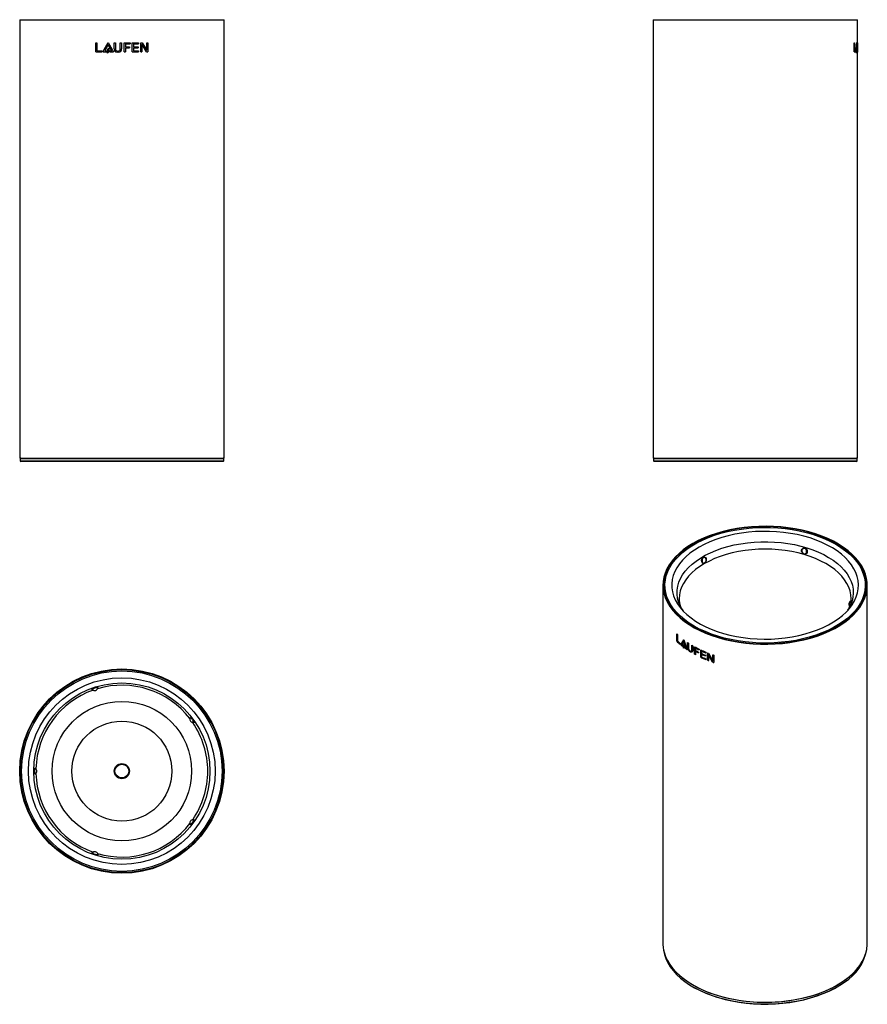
# Model space of a CAD drawing. Header units: millimetres. Extents: x 75 to 333, y 21 to 319.
import ezdxf

# ---------------------------------------------------------------- set-up
doc = ezdxf.new("R2010")
doc.units = ezdxf.units.MM

msp = doc.modelspace()

# ---------------------------------------------------------------- linework, layer by layer
at = {"color": 7, "linetype": 'Continuous', "lineweight": 25}
for p, q in [((75.35, 319.48), (75.35, 186.48)), ((75.35, 319.48), (137.35, 319.48)), ((137.35, 186.48), (137.35, 319.48)), ((267.6, 319.48), (267.6, 186.48)), ((267.6, 319.48), (298.6, 319.48)), ((298.6, 319.48), (329.4, 319.48)), ((298.6, 319.48), (329.6, 319.48)), ((329.6, 186.48), (329.6, 319.48)), ((98.44, 312.48), (98.8, 312.48)), ((98.44, 309.7), (98.44, 312.48)), ((98.47, 309.7), (98.47, 312.48)), ((98.8, 312.48), (98.8, 310.01)), ((100.6, 309.7), (102.22, 312.55)), ((100.62, 309.7), (102.24, 312.55)), ((102.22, 311.92), (101.15, 310.01)), ((102.05, 310.48), (102.39, 310.82)), ((102.07, 310.48), (102.41, 310.82)), ((102.22, 312.55), (103.86, 309.7)), ((103.3, 310.01), (102.22, 311.92)), ((102.24, 311.92), (102.22, 311.92)), ((103.31, 310.01), (102.24, 311.92)), ((102.39, 310.82), (102.39, 309.69)), ((104.02, 312.48), (104.39, 312.48)), ((104.02, 310.59), (104.02, 312.48)), ((104.02, 310.59), (104.02, 312.48)), ((104.39, 312.48), (104.39, 310.62)), ((105.89, 312.48), (106.26, 312.48)), ((105.89, 310.62), (105.89, 312.48)), ((105.89, 310.62), (105.89, 312.48)), ((106.26, 312.48), (106.26, 310.59)), ((107.08, 312.48), (108.89, 312.48)), ((107.08, 309.7), (107.08, 312.48)), ((107.44, 312.17), (107.44, 311.28)), ((107.44, 312.17), (108.89, 312.17)), ((107.44, 312.17), (107.44, 311.28)), ((107.44, 312.17), (107.44, 312.17)), ((107.44, 311.28), (108.72, 311.28)), ((107.44, 311.28), (107.44, 311.28)), ((107.44, 310.97), (107.44, 309.7)), ((107.44, 310.97), (108.72, 310.97)), ((107.44, 310.97), (107.44, 309.7)), ((107.44, 310.97), (107.44, 310.97)), ((108.71, 311.28), (108.71, 310.97)), ((108.72, 311.28), (108.72, 310.97)), ((108.88, 312.48), (108.88, 312.17)), ((108.89, 312.48), (108.89, 312.17)), ((109.53, 312.48), (111.44, 312.48)), ((109.53, 309.7), (109.53, 312.48)), ((109.89, 312.17), (109.89, 311.28)), ((109.9, 312.17), (109.89, 312.17)), ((109.9, 311.28), (109.89, 311.28)), ((109.89, 310.97), (109.89, 310.01)), ((109.9, 310.97), (109.89, 310.97)), ((109.9, 312.17), (109.9, 311.28)), ((109.9, 312.17), (111.44, 312.17)), ((109.9, 311.28), (111.33, 311.28)), ((109.9, 310.97), (109.9, 310.01)), ((109.9, 310.97), (111.33, 310.97)), ((111.31, 311.28), (111.31, 310.97)), ((111.33, 311.28), (111.33, 310.97)), ((111.42, 312.48), (111.42, 312.17)), ((111.44, 312.48), (111.44, 312.17)), ((112.1, 312.48), (112.49, 312.48)), ((112.1, 309.7), (112.1, 312.48)), ((112.43, 311.91), (112.43, 309.7)), ((112.45, 311.91), (112.43, 311.91)), ((112.45, 311.91), (112.45, 309.7)), ((112.45, 311.91), (112.47, 311.91)), ((112.47, 312.48), (113.88, 310.25)), ((113.87, 309.7), (112.47, 311.91)), ((112.49, 312.48), (113.9, 310.25)), ((113.92, 312.48), (114.26, 312.48)), ((113.92, 310.25), (113.92, 312.48)), ((114.24, 312.48), (114.24, 309.7)), ((114.26, 312.48), (114.26, 309.7)), ((328.57, 312.48), (328.66, 312.48)), ((328.57, 309.7), (328.57, 312.48)), ((328.66, 312.48), (328.66, 310.01)), ((329.06, 309.7), (329.32, 312.55)), ((329.32, 311.92), (329.16, 310.01)), ((329.22, 311.92), (329.32, 311.92)), ((329.3, 310.48), (329.34, 310.82)), ((329.32, 312.55), (329.5, 309.7)), ((329.45, 310.01), (329.32, 311.92)), ((329.34, 310.82), (329.34, 309.69)), ((329.51, 312.48), (329.54, 312.48)), ((329.51, 310.59), (329.51, 312.48)), ((329.54, 312.48), (329.54, 310.62)), ((329.6, 312.48), (329.6, 310.59)), ((329.6, 312.48), (329.6, 312.48)), ((329.6, 310.62), (329.6, 312.48)), ((98.44, 309.7), (100.24, 309.7)), ((98.8, 310.01), (100.24, 310.01)), ((100.24, 310.01), (100.24, 309.7)), ((100.6, 309.7), (101.78, 309.7)), ((101.15, 310.01), (101.78, 310.01)), ((101.78, 310.01), (101.78, 309.7)), ((102.04, 309.34), (102.05, 310.48)), ((102.39, 309.69), (102.04, 309.34)), ((102.05, 310.48), (102.07, 310.48)), ((102.06, 309.34), (102.07, 310.48)), ((102.67, 310.01), (103.3, 310.01)), ((102.67, 309.7), (102.67, 310.01)), ((102.67, 309.7), (103.86, 309.7)), ((102.68, 309.7), (102.68, 310.01)), ((103.31, 310.01), (103.3, 310.01)), ((104.02, 310.59), (104.02, 310.59)), ((105.37, 309.65), (104.9, 309.65)), ((105.06, 309.95), (105.22, 309.95)), ((105.22, 309.95), (105.23, 309.95)), ((105.37, 309.65), (105.38, 309.65)), ((105.7, 310.15), (105.7, 310.15)), ((105.89, 310.62), (105.89, 310.62)), ((107.08, 309.7), (107.44, 309.7)), ((109.53, 309.7), (111.44, 309.7)), ((109.9, 310.01), (109.89, 310.01)), ((109.9, 310.01), (111.44, 310.01)), ((111.42, 310.01), (111.42, 309.7)), ((111.44, 310.01), (111.44, 309.7)), ((112.1, 309.7), (112.45, 309.7)), ((113.87, 309.7), (114.26, 309.7)), ((113.9, 310.25), (113.88, 310.25)), ((113.9, 310.25), (113.92, 310.25)), ((328.66, 310.01), (328.57, 310.01)), ((328.57, 309.7), (328.99, 309.7)), ((328.66, 310.01), (328.99, 310.01)), ((328.89, 310.01), (328.89, 309.7)), ((328.99, 310.01), (328.99, 309.7)), ((329.06, 310.01), (329.16, 310.01)), ((329.06, 309.7), (329.26, 309.7)), ((329.16, 310.01), (329.26, 310.01)), ((329.16, 310.01), (329.16, 309.7)), ((329.26, 310.01), (329.26, 309.7)), ((329.3, 309.34), (329.3, 310.48)), ((329.34, 309.69), (329.3, 309.34)), ((329.38, 310.01), (329.45, 310.01)), ((329.38, 309.7), (329.38, 310.01)), ((329.38, 310.01), (329.4, 309.7)), ((329.38, 309.7), (329.5, 309.7)), ((329.57, 309.95), (329.58, 309.95)), ((75.35, 186.48), (137.35, 186.48)), ((75.45, 186.28), (75.45, 185.68)), ((137.05, 185.48), (75.65, 185.48)), ((137.25, 185.68), (137.25, 186.28)), ((267.6, 186.48), (298.6, 186.48)), ((267.7, 186.28), (267.7, 185.68)), ((329.3, 185.48), (267.9, 185.48)), ((298.6, 186.48), (329.6, 186.48)), ((329.5, 185.68), (329.5, 186.28)), ((270.54, 147.91), (270.54, 39.31)), ((332.54, 39.31), (332.54, 147.91)), ((327.59, 143.35), (327.57, 143.14)), ((274.75, 130.92), (274.75, 133.18)), ((274.84, 130.95), (274.84, 133.1)), ((274.94, 133), (274.94, 130.99)), ((274.75, 130.92), (274.84, 130.95)), ((275.73, 130.27), (275.73, 130.01)), ((275.93, 129.84), (276.9, 131.39)), ((276.02, 129.87), (275.93, 129.84)), ((276.02, 129.87), (276.98, 131.43)), ((276.9, 130.88), (276.25, 129.83)), ((276.63, 129.53), (276.63, 129.27)), ((276.79, 129.78), (277, 129.9)), ((276.79, 129.78), (276.87, 129.82)), ((276.79, 128.86), (276.79, 129.78)), ((277, 128.98), (276.79, 128.86)), ((276.87, 129.82), (277, 129.89)), ((276.87, 128.9), (276.87, 129.82)), ((276.9, 131.39), (277.93, 128.33)), ((276.98, 130.91), (276.9, 130.88)), ((277.57, 128.83), (276.9, 130.88)), ((277.65, 128.87), (276.98, 130.91)), ((277, 129.9), (277, 128.98)), ((277.17, 128.86), (277.17, 129.12)), ((277.25, 128.9), (277.17, 128.86)), ((277.25, 128.9), (277.25, 129.06)), ((277.65, 128.87), (277.57, 128.83)), ((278.03, 128.98), (278.03, 130.53)), ((278.03, 128.98), (278.11, 129.02)), ((278.11, 129.02), (278.11, 130.47)), ((278.28, 130.36), (278.28, 128.85)), ((279.3, 128.21), (279.3, 129.73)), ((279.37, 128.25), (279.37, 129.68)), ((279.56, 129.57), (279.56, 128.03)), ((280.14, 126.98), (280.14, 129.24)), ((280.21, 127.02), (280.21, 129.21)), ((280.41, 128.85), (280.48, 128.89)), ((280.41, 128.85), (280.41, 128.12)), ((281.49, 128.54), (281.49, 128.29)), ((278.62, 127.83), (278.7, 127.87)), ((278.94, 127.63), (278.62, 127.83)), ((279.01, 127.67), (278.7, 127.87)), ((278.94, 127.63), (279.01, 127.67)), ((279.16, 127.91), (279.23, 127.95)), ((279.3, 128.21), (279.37, 128.25)), ((280.14, 126.98), (280.21, 127.02)), ((280.41, 127.87), (280.48, 127.91)), ((280.41, 127.87), (280.41, 126.83)), ((281.36, 127.63), (281.36, 127.38)), ((281.99, 126.04), (281.99, 128.31)), ((281.99, 126.04), (282.05, 126.08)), ((282.05, 126.08), (282.05, 128.28)), ((282.27, 127.92), (282.34, 127.97)), ((282.27, 127.92), (282.27, 127.19)), ((282.27, 126.94), (282.34, 126.99)), ((282.27, 126.94), (282.27, 126.16)), ((283.43, 126.69), (283.43, 126.44)), ((283.51, 127.63), (283.51, 127.38)), ((283.51, 125.62), (283.51, 125.36)), ((284.07, 125.14), (284.07, 127.41)), ((284.13, 125.19), (284.13, 127.39)), ((284.36, 126.83), (284.42, 126.88)), ((284.36, 126.83), (284.36, 125.03)), ((284.38, 126.82), (284.44, 126.87)), ((285.6, 124.58), (284.38, 126.82)), ((284.39, 127.28), (285.62, 125.01)), ((284.42, 126.88), (284.44, 126.87)), ((285.65, 124.63), (284.44, 126.87)), ((285.64, 125.01), (285.64, 126.83)), ((285.69, 125.06), (285.69, 126.81)), ((285.94, 126.73), (285.94, 124.46)), ((284.07, 125.14), (284.13, 125.19)), ((285.6, 124.58), (285.65, 124.63)), ((285.64, 125.01), (285.69, 125.06)), ((80.21, 90.72), (80.23, 90.73)), ((127.95, 76.78), (127.93, 76.79)), ((127.95, 76.8), (128.04, 76.86))]:
    msp.add_line(p, q, dxfattribs=at)
at = {"color": 8, "linetype": 'Continuous', "lineweight": 25}
for p, q in [((75.64, 186.28), (75.45, 186.28)), ((75.45, 185.68), (137.25, 185.68)), ((137.25, 186.28), (75.64, 186.28)), ((301.99, 186.28), (267.7, 186.28)), ((267.7, 185.68), (329.5, 185.68)), ((329.5, 186.28), (301.99, 186.28))]:
    msp.add_line(p, q, dxfattribs=at)
at = {"color": 7, "linetype": 'Continuous', "lineweight": 25, "flags": 128}
for points in [[(104.39, 310.62), (104.44, 310.37), (104.58, 310.15)], [(104.58, 310.15), (104.8, 310), (105.06, 309.95)], [(105.22, 309.95), (105.48, 310), (105.7, 310.15)], [(105.23, 309.95), (105.48, 310), (105.7, 310.15)], [(105.7, 310.15), (105.84, 310.37), (105.89, 310.62)], [(105.7, 310.15), (105.84, 310.37), (105.89, 310.62)], [(329.54, 310.62), (329.54, 310.37), (329.55, 310.15)], [(329.55, 310.15), (329.56, 310), (329.57, 309.95)], [(329.58, 309.95), (329.59, 310), (329.59, 310.15)], [(329.59, 310.15), (329.59, 310.37), (329.6, 310.62)], [(279.62, 160.56), (278.1, 159.61), (276.7, 158.61), (275.42, 157.54), (274.29, 156.43), (273.29, 155.27), (272.44, 154.08), (271.75, 152.85), (271.21, 151.6), (270.83, 150.32), (270.6, 149.04), (270.54, 147.74), (270.64, 146.45), (270.91, 145.17), (271.33, 143.9), (271.91, 142.65), (272.64, 141.43), (273.53, 140.25), (274.56, 139.1), (275.73, 138), (277.03, 136.95), (278.47, 135.96), (280.02, 135.03), (281.69, 134.16), (283.46, 133.37), (285.32, 132.66), (287.27, 132.02), (289.29, 131.47), (291.38, 131), (293.52, 130.62), (295.7, 130.33), (297.91, 130.13), (300.14, 130.03), (302.38, 130.02), (304.62, 130.1), (306.83, 130.27), (309.02, 130.54), (311.18, 130.9), (313.28, 131.34), (315.32, 131.87), (317.28, 132.49), (319.17, 133.19), (320.96, 133.96), (322.66, 134.8), (324.24, 135.72), (325.7, 136.69), (327.04, 137.73), (328.25, 138.82), (329.31, 139.95), (330.24, 141.13), (331.01, 142.35), (331.63, 143.59), (332.09, 144.85), (332.39, 146.13), (332.53, 147.42), (332.51, 148.71), (332.33, 150), (331.99, 151.28), (331.49, 152.54), (330.83, 153.77), (330.02, 154.98), (329.06, 156.15), (327.96, 157.27), (326.72, 158.35), (325.35, 159.37), (323.85, 160.33), (322.24, 161.23), (320.52, 162.05), (318.71, 162.81), (316.8, 163.48), (314.81, 164.08), (312.76, 164.59), (310.64, 165.01), (308.48, 165.35), (306.28, 165.59), (304.06, 165.74), (301.82, 165.8), (299.58, 165.77), (297.36, 165.64), (295.15, 165.42), (292.98, 165.11), (290.85, 164.7), (288.78, 164.22), (286.77, 163.64), (284.85, 162.98), (283.01, 162.25), (281.26, 161.44), (279.62, 160.56)], [(279.76, 160.48), (278.25, 159.54), (276.86, 158.54), (275.59, 157.48), (274.46, 156.38), (273.47, 155.23), (272.63, 154.04), (271.94, 152.82), (271.4, 151.57), (271.02, 150.31), (270.8, 149.03), (270.74, 147.75), (270.84, 146.46), (271.1, 145.19), (271.52, 143.93), (272.1, 142.69), (272.83, 141.47), (273.71, 140.3), (274.73, 139.16), (275.89, 138.06), (277.19, 137.02), (278.62, 136.03), (280.16, 135.11), (281.82, 134.25), (283.57, 133.47), (285.43, 132.75), (287.36, 132.12), (289.37, 131.57), (291.44, 131.11), (293.57, 130.73), (295.74, 130.44), (297.94, 130.25), (300.15, 130.14), (302.38, 130.13), (304.6, 130.21), (306.8, 130.39), (308.98, 130.65), (311.11, 131.01), (313.2, 131.45), (315.23, 131.98), (317.18, 132.59), (319.06, 133.28), (320.84, 134.05), (322.52, 134.89), (324.09, 135.8), (325.55, 136.77), (326.88, 137.8), (328.08, 138.88), (329.14, 140.01), (330.05, 141.18), (330.82, 142.38), (331.43, 143.62), (331.89, 144.87), (332.19, 146.14), (332.33, 147.42), (332.31, 148.71), (332.13, 149.99), (331.79, 151.26), (331.29, 152.51), (330.64, 153.74), (329.84, 154.93), (328.88, 156.09), (327.79, 157.21), (326.56, 158.28), (325.2, 159.29), (323.71, 160.25), (322.11, 161.14), (320.4, 161.96), (318.6, 162.71), (316.7, 163.38), (314.73, 163.98), (312.68, 164.48), (310.58, 164.9), (308.43, 165.24), (306.25, 165.48), (304.04, 165.63), (301.82, 165.69), (299.6, 165.65), (297.38, 165.52), (295.19, 165.3), (293.03, 164.99), (290.92, 164.6), (288.86, 164.11), (286.87, 163.54), (284.95, 162.89), (283.13, 162.16), (281.39, 161.35), (279.76, 160.48)], [(323.04, 160.32), (324.55, 159.38), (325.94, 158.38), (327.2, 157.32), (328.32, 156.21), (329.3, 155.06), (330.13, 153.88), (330.81, 152.65), (331.33, 151.41), (331.7, 150.14), (331.9, 148.87), (331.94, 147.59), (331.82, 146.31), (331.53, 145.03), (331.09, 143.78), (330.49, 142.54), (329.74, 141.34), (328.83, 140.17), (327.78, 139.04), (326.59, 137.96), (325.26, 136.93), (323.81, 135.96), (322.24, 135.05), (320.56, 134.21), (318.78, 133.45), (316.9, 132.76), (314.95, 132.15), (312.92, 131.63), (310.83, 131.19), (308.69, 130.85), (306.52, 130.59), (304.31, 130.43), (302.1, 130.36), (299.88, 130.38), (297.67, 130.5), (295.48, 130.71), (293.32, 131.01), (291.2, 131.4), (289.14, 131.88), (287.15, 132.45), (285.23, 133.09), (283.4, 133.82), (281.67, 134.62), (280.04, 135.5), (278.53, 136.43), (277.14, 137.44), (275.88, 138.49), (274.76, 139.6), (273.78, 140.75), (272.95, 141.94), (272.27, 143.16), (271.75, 144.4), (271.39, 145.67), (271.19, 146.94), (271.15, 148.23), (271.27, 149.51), (271.55, 150.78), (271.99, 152.03), (272.59, 153.27), (273.35, 154.47), (274.26, 155.64), (275.31, 156.77), (276.5, 157.86), (277.82, 158.88), (279.27, 159.85), (280.84, 160.76), (282.52, 161.6), (284.31, 162.36), (286.18, 163.05), (288.14, 163.66), (290.16, 164.18), (292.25, 164.62), (294.39, 164.96), (296.57, 165.22), (298.77, 165.38), (300.99, 165.45), (303.21, 165.43), (305.42, 165.31), (307.61, 165.1), (309.77, 164.8), (311.88, 164.41), (313.94, 163.93), (315.93, 163.37), (317.85, 162.72), (319.68, 161.99), (321.41, 161.19), (323.04, 160.32)], [(281.52, 159.47), (280.06, 158.56), (278.72, 157.59), (277.52, 156.57), (276.46, 155.49), (275.53, 154.38), (274.76, 153.22), (274.14, 152.04), (273.68, 150.83), (273.37, 149.6), (273.23, 148.37), (273.25, 147.13), (273.43, 145.9), (273.78, 144.68), (274.28, 143.48), (274.94, 142.3), (275.75, 141.15), (276.71, 140.05), (277.81, 138.98), (279.05, 137.97), (280.41, 137.02), (281.9, 136.13), (283.5, 135.3), (285.2, 134.55), (287, 133.88), (288.88, 133.28), (290.83, 132.77), (292.84, 132.35), (294.9, 132.01), (297.01, 131.77), (299.13, 131.62), (301.27, 131.56), (303.42, 131.59), (305.55, 131.72), (307.66, 131.94), (309.73, 132.25), (311.76, 132.66), (313.73, 133.15), (315.63, 133.72), (317.44, 134.38), (319.17, 135.11), (320.8, 135.92), (322.31, 136.79), (323.71, 137.73), (324.98, 138.73), (326.11, 139.78), (327.11, 140.87), (327.96, 142.01), (328.65, 143.18), (329.2, 144.38), (329.58, 145.59), (329.8, 146.82), (329.86, 148.06), (329.76, 149.3), (329.5, 150.52), (329.08, 151.74), (328.49, 152.93), (327.76, 154.09), (326.87, 155.22), (325.84, 156.3), (324.67, 157.34), (323.37, 158.32), (321.94, 159.25), (320.4, 160.1), (318.75, 160.89), (317, 161.61), (315.16, 162.24), (313.24, 162.8), (311.26, 163.26), (309.22, 163.64), (307.13, 163.93), (305.02, 164.13), (302.88, 164.24), (300.74, 164.25), (298.6, 164.17), (296.48, 163.99), (294.38, 163.73), (292.33, 163.37), (290.33, 162.92), (288.4, 162.39), (286.54, 161.77), (284.77, 161.08), (283.09, 160.31), (281.52, 159.47)], [(313.9, 157.38), (313.63, 157.33), (313.35, 157.37), (313.1, 157.5), (312.87, 157.69), (312.7, 157.94), (312.6, 158.25), (312.61, 158.57), (312.74, 158.88), (312.95, 159.1), (313.21, 159.22), (313.5, 159.24), (313.77, 159.16), (314, 159), (314.17, 158.76), (314.29, 158.47), (314.33, 158.14), (314.28, 157.82), (314.13, 157.56), (313.9, 157.38)], [(313.78, 157.48), (313.79, 157.49), (313.98, 157.64), (314.1, 157.87), (314.1, 157.87), (314.14, 158.15), (314.11, 158.43), (314.02, 158.68), (313.88, 158.88), (313.69, 159.02), (313.46, 159.09), (313.22, 159.07), (313.01, 158.96), (312.83, 158.76), (312.72, 158.5), (312.71, 158.22), (312.79, 157.96), (312.94, 157.74), (313.12, 157.58), (313.33, 157.47), (313.56, 157.43), (313.78, 157.48)], [(283.52, 155.04), (283.33, 154.78), (283.11, 154.6), (282.9, 154.52), (282.71, 154.52), (282.54, 154.61), (282.4, 154.8), (282.3, 155.08), (282.26, 155.42), (282.3, 155.76), (282.4, 156.05), (282.57, 156.28), (282.78, 156.42), (283.01, 156.47), (283.24, 156.42), (283.45, 156.28), (283.61, 156.04), (283.68, 155.73), (283.66, 155.39), (283.52, 155.04)], [(283.57, 155.88), (283.58, 155.85), (283.6, 155.68)], [(283.33, 154.87), (283.25, 154.78), (283.18, 154.73)], [(327.75, 143.21), (327.76, 143.21), (327.75, 143.21), (327.72, 143.2), (327.71, 143.19)], [(327.73, 143.17), (327.77, 143.25), (327.79, 143.26)], [(278.28, 128.85), (278.31, 128.62), (278.41, 128.38)], [(278.41, 128.38), (278.55, 128.17), (278.72, 128.02)], [(278.84, 127.95), (279.01, 127.88), (279.16, 127.91)], [(279.56, 128.03), (279.51, 127.78), (279.38, 127.61), (279.18, 127.56), (278.94, 127.63)], [(279.43, 127.64), (279.25, 127.6), (279.01, 127.67)], [(279.16, 127.91), (279.26, 128.02), (279.3, 128.21)], [(279.23, 127.95), (279.34, 128.06), (279.37, 128.25)], [(285.62, 125.01), (285.62, 125.01), (285.62, 125.01), (285.63, 125.01), (285.63, 125.01), (285.63, 125.01), (285.63, 125.01), (285.64, 125.01), (285.64, 125.01)], [(99.03, 116.6), (99.03, 116.62), (99.03, 116.62)], [(97.52, 116.13), (97.52, 116.13), (97.54, 116.11)], [(127.94, 106.23), (127.97, 106.23), (127.97, 106.24)], [(80.23, 92.29), (80.21, 92.31), (80.22, 92.29)], [(127.02, 75.53), (127.03, 75.5), (127.03, 75.51)], [(127.95, 76.78), (127.97, 76.79), (127.96, 76.79)], [(97.54, 66.92), (97.52, 66.9), (97.52, 66.9)], [(270.54, 39.31), (270.54, 39.14), (270.64, 37.85), (270.91, 36.57), (271.33, 35.3), (271.91, 34.05), (272.64, 32.83), (273.53, 31.65), (274.56, 30.5), (275.73, 29.4), (277.03, 28.35), (278.47, 27.36), (280.02, 26.43), (281.69, 25.56), (283.46, 24.77), (285.32, 24.06), (287.27, 23.42), (289.29, 22.87), (291.38, 22.4), (293.52, 22.02), (295.7, 21.73), (297.91, 21.53), (300.14, 21.43), (302.38, 21.42), (304.62, 21.5), (306.83, 21.67), (309.02, 21.94), (311.18, 22.3), (313.28, 22.74), (315.32, 23.27), (317.28, 23.89), (319.17, 24.59), (320.96, 25.36), (322.66, 26.2), (324.24, 27.12), (325.7, 28.09), (327.04, 29.13), (328.25, 30.22), (329.31, 31.35), (330.24, 32.53), (331.01, 33.75), (331.63, 34.99), (332.09, 36.25), (332.39, 37.53), (332.53, 38.82), (332.54, 39.31)], [(270.72, 37.4), (270.75, 37.17), (271.01, 35.89), (271.44, 34.63), (272.02, 33.39), (272.76, 32.17), (273.64, 30.99), (274.67, 29.85), (275.84, 28.75), (277.15, 27.7), (278.58, 26.72), (280.13, 25.79), (281.79, 24.93), (283.56, 24.15), (285.42, 23.44), (287.37, 22.8), (289.38, 22.25), (291.46, 21.79), (293.6, 21.41), (295.77, 21.13), (297.98, 20.93), (300.2, 20.83), (302.43, 20.82), (304.66, 20.91), (306.87, 21.08), (309.05, 21.35), (311.2, 21.71), (313.29, 22.15), (315.32, 22.69), (317.28, 23.3), (319.16, 24), (320.94, 24.77), (322.63, 25.61), (324.2, 26.53), (325.66, 27.5)], [(322.78, 25.69), (322.46, 25.52), (320.76, 24.67), (318.96, 23.9), (317.07, 23.2), (315.09, 22.59), (313.05, 22.06), (310.94, 21.62), (308.78, 21.27), (306.58, 21.01), (304.36, 20.84), (302.12, 20.77), (299.88, 20.79), (297.64, 20.91), (295.43, 21.12), (293.25, 21.43), (291.12, 21.82), (289.04, 22.3), (287.02, 22.87), (285.09, 23.53), (283.24, 24.26), (281.49, 25.07), (279.92, 25.91)]]:
    msp.add_lwpolyline(points, dxfattribs=at)
at = {"color": 8, "linetype": 'Continuous', "lineweight": 25, "flags": 128}
for points in [[(276.47, 140.3), (276.33, 140.53), (275.71, 141.67), (275.26, 142.84), (274.95, 144.03), (274.81, 145.22), (274.83, 146.42), (275.02, 147.61), (275.36, 148.79), (275.85, 149.95), (276.51, 151.09), (277.31, 152.19), (278.26, 153.26), (279.35, 154.28), (280.57, 155.24), (281.92, 156.15), (283.38, 157), (284.96, 157.78), (286.63, 158.48), (288.4, 159.11), (290.24, 159.66), (292.15, 160.12), (294.12, 160.5), (296.14, 160.79), (298.18, 160.98), (300.25, 161.09), (302.32, 161.1), (304.39, 161.02), (306.44, 160.84), (308.46, 160.58), (310.44, 160.22), (312.37, 159.78), (314.23, 159.26), (316.02, 158.65), (317.72, 157.96), (319.32, 157.2), (320.81, 156.37), (322.19, 155.48), (323.45, 154.52), (324.57, 153.52), (325.55, 152.46), (326.39, 151.37), (327.08, 150.24), (327.62, 149.08), (328, 147.91), (328.22, 146.72), (328.28, 145.52), (328.18, 144.32), (327.92, 143.14), (327.5, 141.96), (326.92, 140.81), (326.61, 140.3)], [(327.6, 143.35), (327.62, 143.81), (327.54, 144.99), (327.3, 146.16), (326.9, 147.32), (326.34, 148.46), (325.63, 149.57), (324.77, 150.64), (323.77, 151.67), (322.64, 152.65), (321.37, 153.58), (319.98, 154.45), (318.48, 155.25), (316.87, 155.98), (315.17, 156.64), (313.38, 157.22), (311.52, 157.71), (309.6, 158.12), (307.63, 158.44), (305.62, 158.67), (303.59, 158.81), (301.54, 158.86), (299.5, 158.81), (297.46, 158.67), (295.46, 158.44), (293.48, 158.12), (291.56, 157.71), (289.7, 157.22), (287.92, 156.64), (286.22, 155.98), (284.61, 155.25), (283.11, 154.45), (281.72, 153.58), (280.45, 152.65), (279.31, 151.67), (278.31, 150.64), (277.45, 149.57), (276.74, 148.46), (276.19, 147.32), (275.79, 146.16), (275.55, 144.99), (275.47, 143.81), (275.48, 143.35)], [(283.57, 155.88), (283.55, 155.94), (283.42, 156.14), (283.24, 156.27), (283.05, 156.32), (282.86, 156.28), (282.68, 156.16), (282.55, 155.97), (282.47, 155.72), (282.44, 155.43), (282.47, 155.14), (282.55, 154.89), (282.67, 154.73), (282.81, 154.64), (282.97, 154.64), (283.15, 154.71), (283.18, 154.73)], [(327.19, 141.6), (327.18, 141.62), (327.2, 141.75), (327.27, 141.96), (327.37, 142.21), (327.48, 142.46), (327.6, 142.72), (327.66, 142.85), (327.72, 143.02), (327.74, 143.14), (327.72, 143.19), (327.71, 143.19)], [(327.79, 143.26), (327.85, 143.3), (327.87, 143.24), (327.84, 143.09), (327.77, 142.88), (327.7, 142.72), (327.57, 142.42), (327.43, 142.13), (327.32, 141.84), (327.3, 141.78)], [(97.56, 116.12), (97.53, 116.12), (97.38, 116.12), (97.32, 116.2), (97.36, 116.33), (97.5, 116.5), (97.71, 116.65), (97.98, 116.79), (98.27, 116.89), (98.55, 116.93), (98.8, 116.93), (99.01, 116.89), (99.14, 116.81), (99.16, 116.72), (99.05, 116.62), (99.05, 116.61)], [(99.02, 116.6), (99.02, 116.6), (99.02, 116.6), (99.01, 116.68), (98.9, 116.75), (98.73, 116.79), (98.52, 116.79), (98.28, 116.76), (98.04, 116.68), (97.82, 116.56), (97.65, 116.43), (97.54, 116.29), (97.5, 116.17), (97.54, 116.12)], [(127.04, 107.5), (127, 107.57), (127, 107.69), (127.08, 107.74), (127.26, 107.71), (127.49, 107.58), (127.72, 107.38), (127.92, 107.14), (128.07, 106.89), (128.14, 106.72), (128.21, 106.46), (128.21, 106.27), (128.16, 106.16), (128.05, 106.16), (127.95, 106.24)], [(127.94, 106.25), (128, 106.25), (128.04, 106.34), (128.04, 106.51), (127.99, 106.72), (127.94, 106.86), (127.82, 107.07), (127.65, 107.27), (127.45, 107.43), (127.26, 107.53), (127.11, 107.56), (127.03, 107.52), (127.04, 107.5)], [(80.23, 90.75), (80.19, 90.6), (80.1, 90.55), (79.99, 90.61), (79.88, 90.78), (79.79, 91.01), (79.73, 91.31), (79.72, 91.61), (79.76, 91.9), (79.83, 92.15), (79.93, 92.34), (80.04, 92.46), (80.14, 92.47), (80.21, 92.36), (80.23, 92.28)], [(80.23, 92.29), (80.21, 92.3), (80.21, 92.3), (80.13, 92.29), (80.03, 92.2), (79.94, 92.04), (79.88, 91.83), (79.85, 91.6), (79.86, 91.34), (79.91, 91.1), (79.99, 90.9), (80.08, 90.77), (80.18, 90.71), (80.22, 90.74)], [(128.04, 76.86), (128.08, 76.88), (128.17, 76.85), (128.21, 76.72), (128.19, 76.49), (128.1, 76.21), (127.95, 75.93), (127.77, 75.69), (127.57, 75.5), (127.36, 75.37), (127.22, 75.31), (127.06, 75.29), (126.99, 75.35), (127.01, 75.49), (127.04, 75.55)], [(127.03, 75.53), (127.03, 75.52), (127.09, 75.47), (127.23, 75.48), (127.35, 75.53), (127.52, 75.64), (127.69, 75.8), (127.84, 76), (127.96, 76.23), (128.03, 76.46), (128.05, 76.65), (128.01, 76.77), (127.95, 76.78)], [(99.01, 66.43), (99.02, 66.43), (99.14, 66.33), (99.15, 66.24), (99.05, 66.16), (98.83, 66.1), (98.53, 66.1), (98.22, 66.15), (97.94, 66.25), (97.77, 66.34), (97.54, 66.5), (97.39, 66.66), (97.32, 66.8), (97.35, 66.89), (97.49, 66.91), (97.56, 66.9)], [(97.54, 66.91), (97.53, 66.9), (97.5, 66.83), (97.56, 66.71), (97.68, 66.57), (97.87, 66.43), (98.01, 66.36), (98.24, 66.28), (98.5, 66.24), (98.75, 66.24), (98.93, 66.29), (99.02, 66.37), (99.01, 66.42)], [(330.49, 32.91), (329.73, 31.83), (328.74, 30.67), (327.61, 29.56), (326.34, 28.5), (324.95, 27.5), (323.43, 26.55), (321.8, 25.67), (320.06, 24.86), (318.23, 24.13), (316.31, 23.47), (314.31, 22.9), (312.25, 22.41), (310.13, 22.01), (307.97, 21.69), (305.77, 21.47), (303.55, 21.34), (301.32, 21.31), (299.09, 21.36), (296.87, 21.51), (294.68, 21.75), (292.53, 22.08), (290.42, 22.5), (288.37, 23.01), (286.38, 23.6), (284.48, 24.27), (282.67, 25.02), (280.95, 25.84), (279.34, 26.74), (277.85, 27.69), (276.48, 28.71), (275.24, 29.78), (274.14, 30.9), (273.18, 32.06), (272.59, 32.91)]]:
    msp.add_lwpolyline(points, dxfattribs=at)
at = {"color": 7, "linetype": 'Continuous', "lineweight": 25}
for radius in [31, 30.8, 30.4, 28.32, 26.74, 21.17, 15.18, 2.29, 2.08]:
    msp.add_circle((106.35, 91.51), radius, dxfattribs=at)
for centre, radius, start, end in [((104.96, 310.59), 0.944, 179.9077, 266.4745), ((104.97, 310.59), 0.943, 179.823, 266.3744), ((105.32, 310.59), 0.945, 273.4912, 0.0283), ((334.5, 310.4), 4.99, 177.8552, 188.7168), ((317.84, 310.31), 11.76, 356.7692, 1.3702), ((75.65, 186.28), 0.2, 90, 180), ((75.65, 185.68), 0.2, 180, 270), ((137.05, 186.28), 0.2, 0, 90), ((137.05, 185.68), 0.2, 270, 0), ((267.9, 186.28), 0.2, 90, 180), ((267.9, 185.68), 0.2, 180, 270), ((329.3, 186.28), 0.2, 0, 90), ((329.3, 185.68), 0.2, 270, 0), ((282.63, 155.56), 1, 302.0836, 0), ((282.63, 155.56), 1, 0, 16.3521), ((281.43, 143.62), 5.94, 182.6003, 214.1953), ((321.96, 143.4), 5.56, 326.3556, 343.1437), ((327.96, 142.22), 1, 104.9226, 218.7623), ((288.25, 146.8), 19.17, 225.2485, 226.0332), ((288.91, 145.21), 20.12, 225.2827, 229.0729), ((288.91, 145.15), 19.99, 225.2796, 228.7652), ((289.05, 145.63), 20.33, 226.0499, 229.0613), ((290.35, 146.88), 22.32, 229.7739, 232.0801), ((290.34, 146.81), 22.19, 229.7726, 231.8216), ((290.53, 147.36), 22.61, 230.8432, 232.0722), ((291.74, 148.97), 24.62, 233.7155, 234.8618), ((291.95, 148.99), 24.97, 233.7228, 235.8491), ((291.99, 148.98), 24.91, 233.7239, 235.8483), ((292.63, 152.25), 26.18, 236.1138, 236.7505), ((279.56, 129.04), 1.53, 181.9618, 232.0357), ((279.64, 129.07), 1.53, 181.917, 231.9803), ((294.03, 154.49), 28.81, 239.2608, 239.8575), ((295.36, 156.89), 31.55, 241.1659, 243.9271), ((295.48, 156.89), 31.83, 241.7334, 243.9198), ((295.48, 156.79), 31.67, 241.732, 243.792), ((293.52, 151.59), 27.83, 237.881, 238.1547), ((294.82, 153.61), 30.41, 241.1458, 241.722), ((294.92, 153.72), 30.48, 241.1472, 241.5746), ((295.43, 156.05), 31.72, 241.7309, 243.6659), ((295.43, 155.8), 31.72, 241.7309, 243.6659), ((295.42, 155.69), 31.54, 241.7293, 243.5367), ((296.93, 160.18), 35.2, 244.8737, 247.5927), ((296.93, 157.91), 35.2, 244.8737, 247.5927), ((296.95, 157.85), 35.09, 244.8735, 247.5928), ((297.04, 160.17), 35.47, 245.4004, 247.5865), ((297.01, 159.37), 35.39, 245.3989, 247.4366), ((297.01, 159.12), 35.39, 245.3989, 247.4366), ((297.04, 158.41), 35.47, 245.4004, 247.5865), ((297.05, 160.11), 35.35, 245.4002, 247.5866), ((297.02, 159.06), 35.28, 245.3988, 247.4362), ((298.05, 162.89), 38.14, 248.5021, 249.023), ((281.41, 119.12), 8.25, 68.9194, 69.0569), ((298.85, 165.11), 40.49, 250.9631, 251.4187), ((298.03, 160.59), 38.1, 248.5018, 248.9751), ((297.88, 160.1), 37.53, 248.4991, 248.9782), ((298.74, 162.53), 40.17, 250.8986, 251.4206), ((298.84, 162.74), 40.33, 250.9008, 251.4189), ((98.09, 116.95), 1, 270, 339.4615), ((98.09, 116.95), 1, 236.7396, 270), ((127.99, 107.24), 1, 164.7208, 270), ((79.6, 91.51), 1, 308.7786, 51.3201), ((127.99, 75.79), 1, 92.6627, 195.3987), ((98.09, 66.07), 1, 20.7184, 123.3571), ((317.89, 39.99), 14.7, 301.9004, 349.8736)]:
    msp.add_arc(centre, radius, start, end, dxfattribs=at)
at = {"color": 8, "linetype": 'Continuous', "lineweight": 25}
for start, end in [(37.6938, 106.4008), (109.5992, 178.4008), (0, 34.4008), (181.5992, 250.4008), (325.5992, 0), (253.5992, 322.4008)]:
    msp.add_arc((106.35, 91.51), 26.07, start, end, dxfattribs=at)

doc.saveas('drawing.dxf')
